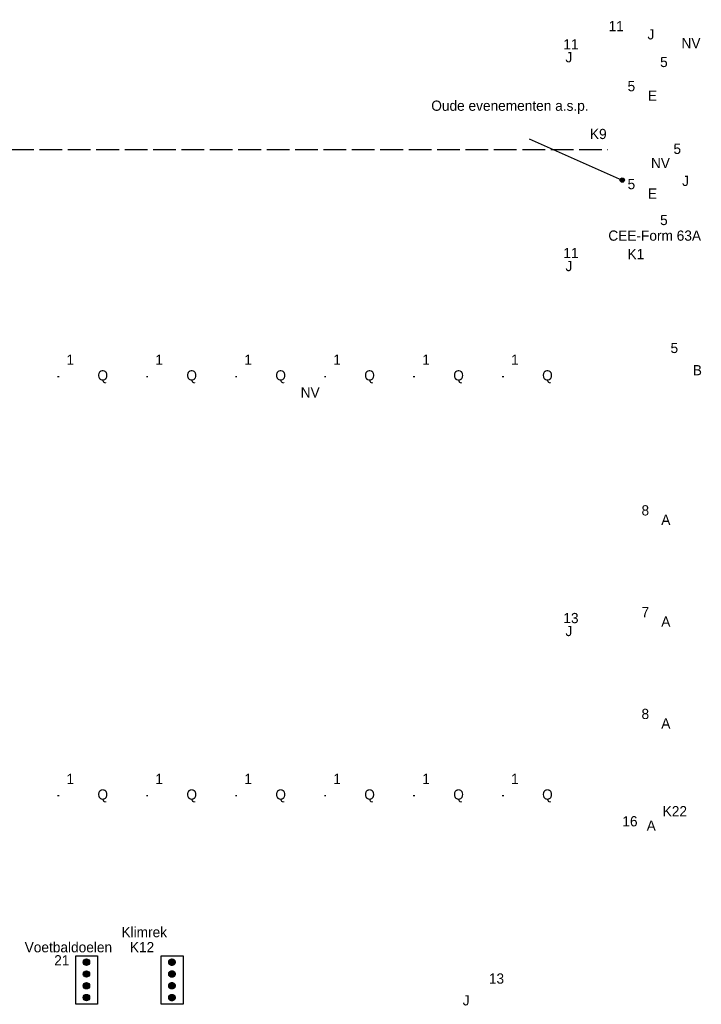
# Model space of a CAD drawing. Header units: millimetres. Extents: x -14827 to 133080, y -40284 to 77583.
# Tile 3 of 14: x 76594 to 88593, y 22106 to 39440. Entities that reach past the tile are written whole.
import ezdxf
from ezdxf.enums import TextEntityAlignment as Align
from ezdxf.xclip import XClip

# ---------------------------------------------------------------- set-up
doc = ezdxf.new("R2010")
doc.units = ezdxf.units.MM
doc.header["$LTSCALE"] = 100
doc.header["$XCLIPFRAME"] = 0
doc.linetypes.add('E_GOOT3', pattern=[5, 4, -1])
for name, color, linetype in [('EL6221--', 130, 'Continuous'), ('EL6222--', 130, 'Continuous'), ('EL6311--', 130, 'Continuous'), ('EL6312--', 130, 'Continuous'), ('EL6350--', 130, 'Continuous'), ('EL6421--', 130, 'Continuous')]:
    doc.layers.add(name, color=color, linetype=linetype)
doc.styles.add('BURO-018', font='BUROFONT', dxfattribs={"height": 180})

# ---------------------------------------------------------------- blocks, each defined once
blk = doc.blocks.new('1115B3A')
at = {"color": 0, "linetype": 'Continuous'}
blk.add_circle((0, 0), 2.5, dxfattribs=at)
at = {"color": 0, "linetype": 'Continuous', "style": 'BURO-018'}
for tag, p in [('E_GKAST', (0, 8)), ('E_GROEP', (0, 5)), ('E_SGROEP', (4.5, 5)), ('E_ARMCODE', (0, 0)), ('E_SLET', (4.5, -1))]:
    blk.add_attdef(tag, text='', height=1.8, dxfattribs=at).set_placement(p, align=Align.MIDDLE)
blk = doc.blocks.new('111304A')
at = {"color": 0, "linetype": 'Continuous'}
for p, q in [((0, 1), (0, 4.5)), ((-1.5, 3), (1.5, 3))]:
    blk.add_line(p, q, dxfattribs=at)
for centre in [(0, 6), (0, 4.5)]:
    blk.add_arc(centre, 1.5, 180, 0, dxfattribs=at)
at = {"color": 0, "linetype": 'Continuous', "style": 'BURO-018'}
for tag, p in [('E_GKAST', (0, 11.5)), ('E_GROEP', (0, 8.5)), ('E_SGROEP', (4.5, 8.5))]:
    blk.add_attdef(tag, text='', height=1.8, dxfattribs=at).set_placement(p, align=Align.MIDDLE)
at = {"color": 0, "linetype": 'Continuous', "style": 'BURO-018', "flags": 1}
for tag, p in [('E_VERMCODE', (13, 8.5)), ('E_MATCODE', (0, 0))]:
    blk.add_attdef(tag, text='', height=1.8, dxfattribs=at).set_placement(p, align=Align.MIDDLE)
blk = doc.blocks.new('1115B61240')
at = {"color": 0}
for p, q in [((-6.2, 2), (-6.2, -2)), ((6.2, 2), (6.2, -2))]:
    blk.add_line(p, q, dxfattribs=at)
at = {"color": 0, "linetype": 'Continuous'}
blk.add_circle((0, 0), 2.5, dxfattribs=at)
at = {"color": 0}
for points in [[(-2.5, 0.75), (-6.2, 0.75), (-2.5, -0.75), (-6.2, -0.75)], [(2.5, 0.75), (6.2, 0.75), (2.5, -0.75), (6.2, -0.75)]]:
    blk.add_solid(points, dxfattribs=at)
at = {"color": 0, "linetype": 'Continuous', "style": 'BURO-018'}
for tag, p in [('E_GKAST', (0, 8)), ('E_GROEP', (0, 5)), ('E_SGROEP', (4.5, 5)), ('E_ARMCODE', (0, 0)), ('E_SLET', (4.5, -3))]:
    blk.add_attdef(tag, text='', height=1.8, dxfattribs=at).set_placement(p, align=Align.MIDDLE)
blk = doc.blocks.new('111304D')
at = {"color": 0, "linetype": 'Continuous'}
for p, q in [((-3, 9.98), (-3, 7.48)), ((-3, 8.73), (1.5, 6.13)), ((-1.5, 8.5), (1.5, 8.5)), ((0, 1), (0, 8.5)), ((1.5, 5.13), (-1.5, 6.87)), ((1.5, 4.13), (-1.5, 5.87)), ((1.5, 3.13), (-1.5, 4.87)), ((1.5, 2.13), (-1.5, 3.87))]:
    blk.add_line(p, q, dxfattribs=at)
at = {"color": 0, "linetype": 'Continuous', "const_width": 0.5}
blk.add_lwpolyline([(-1.68, 7.12, 1), (-2.18, 7.12, 1)], format="xyb", close=True, dxfattribs=at)
at = {"color": 0, "linetype": 'Continuous'}
blk.add_circle((-1.93, 7.12), 0.5, dxfattribs=at)
blk.add_arc((0, 10), 1.5, 180, 0, dxfattribs=at)
at = {"color": 0, "linetype": 'Continuous', "style": 'BURO-018'}
for tag, p in [('E_GKAST', (0, 15.5)), ('E_GROEP', (0, 12.5)), ('E_SGROEP', (4.5, 12.5))]:
    blk.add_attdef(tag, text='', height=1.8, dxfattribs=at).set_placement(p, align=Align.MIDDLE)
at = {"color": 0, "linetype": 'Continuous', "style": 'BURO-018', "flags": 1}
for tag, p in [('E_VERMCODE', (13, 12.5)), ('E_MATCODE', (0, 0))]:
    blk.add_attdef(tag, text='', height=1.8, dxfattribs=at).set_placement(p, align=Align.MIDDLE)
blk = doc.blocks.new('111304')
at = {"color": 0, "linetype": 'Continuous'}
for p, q in [((-1.5, 4.5), (1.5, 4.5)), ((0, 1), (0, 4.5))]:
    blk.add_line(p, q, dxfattribs=at)
blk.add_arc((0, 6), 1.5, 180, 0, dxfattribs=at)
at = {"color": 0, "linetype": 'Continuous', "style": 'BURO-018'}
for tag, p in [('E_GKAST', (0, 11.5)), ('E_GROEP', (0, 8.5)), ('E_SGROEP', (4.5, 8.5))]:
    blk.add_attdef(tag, text='', height=1.8, dxfattribs=at).set_placement(p, align=Align.MIDDLE)
at = {"color": 0, "linetype": 'Continuous', "style": 'BURO-018', "flags": 1}
for tag, p in [('E_VERMCODE', (13, 8.5)), ('E_MATCODE', (0, 0))]:
    blk.add_attdef(tag, text='', height=1.8, dxfattribs=at).set_placement(p, align=Align.MIDDLE)
blk = doc.blocks.new('1115C3A')
at = {"color": 0, "linetype": 'Continuous'}
for p, q in [((-4.5, 5.5), (4.5, 5.5)), ((-4.5, 1), (-4.5, 5.5)), ((4.5, 1), (4.5, 5.5)), ((4.5, 1), (-4.5, 1))]:
    blk.add_line(p, q, dxfattribs=at)
at = {"color": 0, "linetype": 'Continuous', "style": 'BURO-018'}
for tag, p in [('E_GKAST', (0, 15.17)), ('E_GROEP', (0, 12.17)), ('E_SGROEP', (4.5, 12.17)), ('E_ARMCODE', (0, 8))]:
    blk.add_attdef(tag, text='', height=1.8, dxfattribs=at).set_placement(p, align=Align.MIDDLE)
blk = doc.blocks.new('1115B61540')
at = {"color": 0}
for p, q in [((-7.7, 2), (-7.7, -2)), ((7.7, 2), (7.7, -2))]:
    blk.add_line(p, q, dxfattribs=at)
at = {"color": 0, "linetype": 'Continuous'}
blk.add_circle((0, 0), 2.5, dxfattribs=at)
at = {"color": 0}
for points in [[(-2.5, 0.75), (-7.7, 0.75), (-2.5, -0.75), (-7.7, -0.75)], [(2.5, 0.75), (7.7, 0.75), (2.5, -0.75), (7.7, -0.75)]]:
    blk.add_solid(points, dxfattribs=at)
at = {"color": 0, "linetype": 'Continuous', "style": 'BURO-018'}
for tag, p in [('E_GKAST', (0, 8)), ('E_GROEP', (0, 5)), ('E_SGROEP', (4.5, 5)), ('E_ARMCODE', (0, 0)), ('E_SLET', (4.5, -3))]:
    blk.add_attdef(tag, text='', height=1.8, dxfattribs=at).set_placement(p, align=Align.MIDDLE)
blk = doc.blocks.new('1115C2J')
at = {"color": 0, "linetype": 'Continuous'}
for p, q in [((-4.5, 5.5), (4.5, 5.5)), ((-4.5, 1), (-4.5, 5.5)), ((4.5, 1), (4.5, 5.5)), ((-2.68, 4.35), (-3.52, 4.35)), ((-2.88, 3.87), (-3.52, 3.87)), ((-1.27, 2.26), (-2.88, 3.87)), ((-1.94, 3.61), (-2.68, 4.35)), ((-1.24, 4.31), (-1.94, 3.61)), ((-1.37, 3.5), (-0.76, 4.11)), ((-1.23, 3.35), (-1.37, 3.5)), ((-1.24, 4.31), (-1.24, 4.91)), ((-0.87, 3.71), (-1.23, 3.35)), ((-0.65, 3.49), (-1.01, 3.13)), ((-0.76, 4.11), (-0.76, 4.91)), ((2, 5.15), (3.5, 5.15)), ((2, 1.35), (2, 5.15)), ((3.5, 5.15), (3.5, 1.35)), ((-1.94, 2.93), (-2.04, 2.83)), ((-2.04, 2.83), (-2.04, 2.34)), ((-0.99, 2.14), (-1.84, 2.14)), ((-1.71, 2.7), (-1.72, 2.7)), ((-1.72, 2.7), (-1.72, 2.46)), ((-1.47, 2.46), (-1.72, 2.46)), ((-0.71, 2.83), (-1.01, 3.13)), ((4.5, 1), (-4.5, 1)), ((2, 1.35), (3.5, 1.35))]:
    blk.add_line(p, q, dxfattribs=at)
blk.add_lwpolyline([(0.75, 4, 0, 0.7, 0), (0.75, 2.5, 0.7, 0.7, 0)], format="xyseb", dxfattribs=at)
blk.add_circle((-0.76, 1.75), 0.4, dxfattribs=at)
for centre, radius, start, end in [((-3.52, 4.11), 0.24, 90, 270), ((-1, 4.91), 0.24, 0, 180), ((-0.76, 3.6), 0.16, 315, 135), ((-1.84, 2.34), 0.2, 180, 270), ((-0.99, 2.54), 0.4, 225, 45)]:
    blk.add_arc(centre, radius, start, end, dxfattribs=at)
at = {"color": 0, "linetype": 'Continuous', "style": 'BURO-018'}
for tag, p in [('E_GKAST', (0, 15.17)), ('E_GROEP', (0, 12.17)), ('E_SGROEP', (4.5, 12.17)), ('E_ARMCODE', (0, 8))]:
    blk.add_attdef(tag, text='', height=1.8, dxfattribs=at).set_placement(p, align=Align.MIDDLE)
blk = doc.blocks.new('E00082')
at = {"color": 0, "linetype": 'Continuous'}
for p, q in [((-3, 10.98), (-3, 8.48)), ((-3, 9.73), (1.5, 7.13)), ((0, 9.5), (0, 1)), ((1.5, 6.13), (-1.5, 7.87)), ((1.5, 5.13), (-1.5, 6.87)), ((1.5, 4.13), (-1.5, 5.87)), ((1.5, 3.13), (-1.5, 4.87))]:
    blk.add_line(p, q, dxfattribs=at)
at = {"color": 0, "const_width": 0.75}
blk.add_lwpolyline([(-0.38, 9.5, 1), (0.38, 9.5, 1)], format="xyb", close=True, dxfattribs=at)
at = {"color": 0, "linetype": 'Continuous', "const_width": 0.5}
blk.add_lwpolyline([(-1.68, 8.12, 1), (-2.18, 8.12, 1)], format="xyb", close=True, dxfattribs=at)
at = {"color": 0, "linetype": 'Continuous'}
for centre, radius in [((0, 9.5), 0.75), ((-1.93, 8.12), 0.5)]:
    blk.add_circle(centre, radius, dxfattribs=at)
at = {"color": 0, "linetype": 'Continuous', "style": 'BURO-018'}
for tag, p in [('E_GKAST', (0, 16)), ('E_GROEP', (0, 13)), ('E_SGROEP', (4.5, 13))]:
    blk.add_attdef(tag, text='', height=1.8, dxfattribs=at).set_placement(p, align=Align.MIDDLE)
at = {"color": 0, "linetype": 'Continuous', "style": 'BURO-018', "flags": 1}
for tag, p in [('E_VERMCODE', (13, 13)), ('E_MATCODE', (-49685.21, -14495.88))]:
    blk.add_attdef(tag, text='', height=1.8, dxfattribs=at).set_placement(p, align=Align.MIDDLE)
blk = doc.blocks.new('E00078')
at = {"color": 0, "linetype": 'Continuous'}
for p, q in [((-3, 6.48), (-3, 8.98)), ((-3, 7.73), (1.5, 5.13)), ((0, 7.5), (0, 1)), ((1.5, 4.13), (-1.5, 5.87)), ((1.5, 3.13), (-1.5, 4.87))]:
    blk.add_line(p, q, dxfattribs=at)
at = {"color": 0, "const_width": 0.75}
blk.add_lwpolyline([(-0.38, 7.5, 1), (0.38, 7.5, 1)], format="xyb", close=True, dxfattribs=at)
at = {"color": 0, "linetype": 'Continuous', "const_width": 0.5}
blk.add_lwpolyline([(-2.18, 6.12, 1), (-1.68, 6.12, 1)], format="xyb", close=True, dxfattribs=at)
at = {"color": 0, "linetype": 'Continuous'}
for centre, radius in [((0, 7.5), 0.75), ((-1.93, 6.12), 0.5)]:
    blk.add_circle(centre, radius, dxfattribs=at)
at = {"color": 0, "linetype": 'Continuous', "style": 'BURO-018'}
for tag, p in [('E_GKAST', (0, 14)), ('E_GROEP', (0, 11)), ('E_SGROEP', (4.5, 11))]:
    blk.add_attdef(tag, text='', height=1.8, dxfattribs=at).set_placement(p, align=Align.MIDDLE)
at = {"color": 0, "linetype": 'Continuous', "style": 'BURO-018', "flags": 1}
for tag, p in [('E_VERMCODE', (13, 11)), ('E_MATCODE', (0, 0))]:
    blk.add_attdef(tag, text='', height=1.8, dxfattribs=at).set_placement(p, align=Align.MIDDLE)

msp = doc.modelspace()

# ---------------------------------------------------------------- hatches: boundary and pattern name
at = {"layer": 'EL6221--'}
h = msp.add_hatch(color=256, dxfattribs=at)
edge = h.paths.add_edge_path()
edge.add_arc((77768, 22847), 56.6, 0, 360)
at = {"layer": 'EL6221--', "linetype": 'E_GOOT3'}
h = msp.add_hatch(color=256, dxfattribs=at)
edge = h.paths.add_edge_path()
edge.add_arc((79273, 22847), 56.6, 0, 360)
at = {"layer": 'EL6221--'}
h = msp.add_hatch(color=256, dxfattribs=at)
edge = h.paths.add_edge_path()
edge.add_arc((77768, 22639), 56.6, 0, 360)
at = {"layer": 'EL6221--', "linetype": 'E_GOOT3'}
h = msp.add_hatch(color=256, dxfattribs=at)
edge = h.paths.add_edge_path()
edge.add_arc((79273, 22639), 56.6, 0, 360)
at = {"layer": 'EL6221--'}
h = msp.add_hatch(color=256, dxfattribs=at)
edge = h.paths.add_edge_path()
edge.add_arc((77768, 22432), 56.6, 0, 360)
at = {"layer": 'EL6221--', "linetype": 'E_GOOT3'}
h = msp.add_hatch(color=256, dxfattribs=at)
edge = h.paths.add_edge_path()
edge.add_arc((79273, 22432), 56.6, 0, 360)
at = {"layer": 'EL6221--'}
h = msp.add_hatch(color=256, dxfattribs=at)
edge = h.paths.add_edge_path()
edge.add_arc((77768, 22224), 56.6, 0, 360)
at = {"layer": 'EL6221--', "linetype": 'E_GOOT3'}
h = msp.add_hatch(color=256, dxfattribs=at)
edge = h.paths.add_edge_path()
edge.add_arc((79273, 22224), 56.6, 0, 360)
at = {"layer": 'EL6350--'}
h = msp.add_hatch(color=1, dxfattribs=at)
edge = h.paths.add_edge_path()
edge.add_arc((87201, 36617), 38.5, 0, 360)

# ---------------------------------------------------------------- linework, layer by layer
at = {"layer": 'EL6221--'}
for points in [[(77581, 22958), (77964, 22958), (77964, 22108), (77581, 22108)], [(79086, 22958), (79469, 22958), (79469, 22108), (79086, 22108)]]:
    msp.add_lwpolyline(points, close=True, dxfattribs=at)
for centre in [(77768, 22847), (77768, 22639), (77768, 22432), (77768, 22224)]:
    msp.add_circle(centre, 56.6, dxfattribs=at)
at = {"layer": 'EL6221--', "linetype": 'E_GOOT3'}
for centre in [(79273, 22847), (79273, 22639), (79273, 22432), (79273, 22224)]:
    msp.add_circle(centre, 56.6, dxfattribs=at)
at = {"layer": 'EL6312--', "color": 1, "linetype": 'E_GOOT3'}
for p, q in [((77286, 33155), (77261, 33155)), ((78852, 33155), (78826, 33155)), ((80418, 33155), (80392, 33155)), ((81983, 33155), (81958, 33155)), ((83549, 33155), (83523, 33155)), ((85114, 33155), (85089, 33155)), ((77286, 25776), (77261, 25776)), ((78852, 25776), (78826, 25776)), ((80418, 25776), (80392, 25776)), ((81983, 25776), (81958, 25776)), ((83549, 25776), (83523, 25776)), ((85114, 25776), (85089, 25776))]:
    msp.add_line(p, q, dxfattribs=at)
at = {"layer": 'EL6350--', "color": 1}
msp.add_line((85565, 37345), (87201, 36617), dxfattribs=at)
msp.add_circle((87201, 36617), 38.5, dxfattribs=at)
at = {"layer": 'EL6421--', "color": 9, "linetype": 'E_GOOT3'}
msp.add_line((62942, 37160), (86950, 37155), dxfattribs=at)

# ---------------------------------------------------------------- block references
at = {"layer": 'EL6221--', "linetype": 'E_GOOT3'}
ref = msp.add_blockref('E00082', (85509, 37404), dxfattribs=dict(at, xscale=100, yscale=100, zscale=100, rotation=270))
XClip(ref).set_block_clipping_path([(-169.0741425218, -824.618685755), (344.0034553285, -139.0949892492)])
ref.add_attrib('E_GROEP', 'K9', dxfattribs={"layer": '0', "color": 7, "linetype": 'Continuous', "height": 180, "style": 'BURO-018'}).set_placement((86779, 37429), align=Align.MIDDLE)
ref.add_attrib('E_VERMCODE', 'Oude evenementen a.s.p.', dxfattribs={"layer": '0', "color": 7, "linetype": 'Continuous', "height": 180, "style": 'BURO-018'}).set_placement((85224, 37904), align=Align.MIDDLE)
at = {"layer": 'EL6221--'}
ref = msp.add_blockref('111304D', (88652, 35313), dxfattribs=dict(at, xscale=100, yscale=100, zscale=100, rotation=90))
XClip(ref).set_block_clipping_path([(-323.0862807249, 170.5200165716), (189.9913171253, 856.0437130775)])
ref.add_attrib('E_GROEP', 'K1', dxfattribs={"layer": '0', "color": 7, "linetype": 'Continuous', "height": 180, "style": 'BURO-018'}).set_placement((87440, 35313), align=Align.MIDDLE)
ref.add_attrib('E_VERMCODE', 'CEE-Form 63A', dxfattribs={"layer": '0', "color": 7, "linetype": 'Continuous', "height": 180, "style": 'BURO-018'}).set_placement((87772, 35639), align=Align.MIDDLE)
ref = msp.add_blockref('E00082', (78827, 21895), dxfattribs=dict(at, xscale=100, yscale=100, zscale=100))
XClip(ref).set_block_clipping_path([(-757.7943653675, -188.9106481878), (-72.2706688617, 324.1669496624)])
ref.add_attrib('E_GROEP', 'K12', dxfattribs={"layer": '0', "color": 7, "linetype": 'Continuous', "height": 180, "style": 'BURO-018'}).set_placement((78747, 23113), align=Align.MIDDLE)
ref.add_attrib('E_VERMCODE', 'Klimrek', dxfattribs={"layer": '0', "color": 7, "linetype": 'Continuous', "height": 180, "style": 'BURO-018'}).set_placement((78786, 23380), align=Align.MIDDLE)
at = {"layer": 'EL6222--'}
ref = msp.add_blockref('111304', (88652, 38695), dxfattribs=dict(at, xscale=100, yscale=100, zscale=100, rotation=90))
XClip(ref).set_block_clipping_path([(-356.9118754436, 170.5200165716), (156.1657224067, 856.0437130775)])
ref.add_attrib('E_GROEP', '5', dxfattribs={"layer": '0', "color": 7, "linetype": 'Continuous', "height": 180, "style": 'BURO-018'}).set_placement((87934, 38695), align=Align.MIDDLE)
ref = msp.add_blockref('111304', (88652, 35913), dxfattribs=dict(at, xscale=100, yscale=100, zscale=100, rotation=90))
XClip(ref).set_block_clipping_path([(-329.0859679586, 170.5200165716), (183.9916298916, 856.0437130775)])
ref.add_attrib('E_GROEP', '5', dxfattribs={"layer": '0', "color": 7, "linetype": 'Continuous', "height": 180, "style": 'BURO-018'}).set_placement((87934, 35913), align=Align.MIDDLE)
ref = msp.add_blockref('111304A', (87337, 26099), dxfattribs=dict(at, xscale=100, yscale=100, zscale=100, rotation=180))
XClip(ref).set_block_clipping_path([(157.3765052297, -282.1269496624), (842.9002017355, 230.9506481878)])
ref.add_attrib('E_GROEP', '16', dxfattribs={"layer": '0', "color": 7, "linetype": 'Continuous', "height": 180, "style": 'BURO-018'}).set_placement((87337, 25328), align=Align.MIDDLE)
at = {"layer": 'EL6222--', "linetype": 'E_GOOT3'}
ref = msp.add_blockref('E00078', (77335, 21895), dxfattribs=dict(at, xscale=100, yscale=100, zscale=100))
XClip(ref).set_block_clipping_path([(-742.8744484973, -188.9106481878), (-57.3507519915, 324.1669496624)])
ref.add_attrib('E_GROEP', '21', dxfattribs={"layer": '0', "color": 7, "linetype": 'Continuous', "height": 180, "style": 'BURO-018'}).set_placement((77335, 22882), align=Align.MIDDLE)
ref.add_attrib('E_VERMCODE', 'Voetbaldoelen', dxfattribs={"layer": '0', "color": 7, "linetype": 'Continuous', "height": 180, "style": 'BURO-018'}).set_placement((77451, 23114), align=Align.MIDDLE)
at = {"layer": 'EL6311--'}
ref = msp.add_blockref('1115B3A', (87733, 38103), dxfattribs=dict(at, xscale=100, yscale=100, zscale=100))
XClip(ref).set_block_clipping_path([(-846.8584341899, -350.9872232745), (-161.3347376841, 162.0903745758)])
ref.add_attrib('E_ARMCODE', 'E', dxfattribs={"layer": '0', "color": 7, "linetype": 'Continuous', "height": 180, "style": 'BURO-018'}).set_placement((87733, 38103), align=Align.MIDDLE)
ref.add_attrib('E_GROEP', '5', dxfattribs={"layer": '0', "color": 7, "linetype": 'Continuous', "height": 180, "style": 'BURO-018'}).set_placement((87362, 38269), align=Align.MIDDLE)
ref = msp.add_blockref('1115B3A', (87733, 36379), dxfattribs=dict(at, xscale=100, yscale=100, zscale=100))
XClip(ref).set_block_clipping_path([(-846.8584341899, -333.7508503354), (-161.3347376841, 179.3267475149)])
ref.add_attrib('E_ARMCODE', 'E', dxfattribs={"layer": '0', "color": 7, "linetype": 'Continuous', "height": 180, "style": 'BURO-018'}).set_placement((87733, 36379), align=Align.MIDDLE)
ref.add_attrib('E_GROEP', '5', dxfattribs={"layer": '0', "color": 7, "linetype": 'Continuous', "height": 180, "style": 'BURO-018'}).set_placement((87362, 36545), align=Align.MIDDLE)
ref = msp.add_blockref('1115B61240', (88523, 33270), dxfattribs=dict(at, xscale=100, yscale=100, zscale=100))
XClip(ref).set_block_clipping_path([(-854.7550346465, -302.6606481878), (-169.2313381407, 210.4169496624)])
ref.add_attrib('E_ARMCODE', 'B', dxfattribs={"layer": '0', "color": 7, "linetype": 'Continuous', "height": 180, "style": 'BURO-018'}).set_placement((88523, 33270), align=Align.MIDDLE)
ref.add_attrib('E_GROEP', '5', dxfattribs={"layer": '0', "color": 7, "linetype": 'Continuous', "height": 180, "style": 'BURO-018'}).set_placement((88118, 33660), align=Align.MIDDLE)
ref = msp.add_blockref('1115B3A', (87968, 30636), dxfattribs=dict(at, xscale=100, yscale=100, zscale=100))
XClip(ref).set_block_clipping_path([(-849.2023477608, -276.3198384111), (-163.678651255, 236.7577594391)])
ref.add_attrib('E_ARMCODE', 'A', dxfattribs={"layer": '0', "color": 7, "linetype": 'Continuous', "height": 180, "style": 'BURO-018'}).set_placement((87968, 30636), align=Align.MIDDLE)
ref.add_attrib('E_GROEP', '8', dxfattribs={"layer": '0', "color": 7, "linetype": 'Continuous', "height": 180, "style": 'BURO-018'}).set_placement((87607, 30802), align=Align.MIDDLE)
ref = msp.add_blockref('1115B3A', (87968, 28844), dxfattribs=dict(at, xscale=100, yscale=100, zscale=100))
XClip(ref).set_block_clipping_path([(-849.2023477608, -258.3964116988), (-163.678651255, 254.6811861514)])
ref.add_attrib('E_ARMCODE', 'A', dxfattribs={"layer": '0', "color": 7, "linetype": 'Continuous', "height": 180, "style": 'BURO-018'}).set_placement((87968, 28844), align=Align.MIDDLE)
ref.add_attrib('E_GROEP', '7', dxfattribs={"layer": '0', "color": 7, "linetype": 'Continuous', "height": 180, "style": 'BURO-018'}).set_placement((87607, 29010), align=Align.MIDDLE)
ref = msp.add_blockref('1115B3A', (87968, 27051), dxfattribs=dict(at, xscale=100, yscale=100, zscale=100))
XClip(ref).set_block_clipping_path([(-849.2023477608, -240.4729849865), (-163.678651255, 272.6046128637)])
ref.add_attrib('E_ARMCODE', 'A', dxfattribs={"layer": '0', "color": 7, "linetype": 'Continuous', "height": 180, "style": 'BURO-018'}).set_placement((87968, 27051), align=Align.MIDDLE)
ref.add_attrib('E_GROEP', '8', dxfattribs={"layer": '0', "color": 7, "linetype": 'Continuous', "height": 180, "style": 'BURO-018'}).set_placement((87607, 27218), align=Align.MIDDLE)
ref = msp.add_blockref('1115B3A', (87711, 25251), dxfattribs=dict(at, xscale=100, yscale=100, zscale=100))
XClip(ref).set_block_clipping_path([(-846.6323782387, -222.4695609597), (-161.1086817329, 290.6080368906)])
ref.add_attrib('E_ARMCODE', 'A', dxfattribs={"layer": '0', "color": 7, "linetype": 'Continuous', "height": 180, "style": 'BURO-018'}).set_placement((87711, 25251), align=Align.MIDDLE)
ref.add_attrib('E_GROEP', 'K22', dxfattribs={"layer": '0', "color": 7, "linetype": 'Continuous', "height": 180, "style": 'BURO-018'}).set_placement((88127, 25506), align=Align.MIDDLE)
at = {"layer": 'EL6312--', "linetype": 'E_GOOT3'}
ref = msp.add_blockref('1115B61540', (78056, 33155), dxfattribs=dict(at, xscale=100, yscale=100, zscale=100, rotation=180))
XClip(ref).set_block_clipping_path([(64.565759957, -211.5698781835), (750.0894564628, 301.5077196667)])
ref.add_attrib('E_ARMCODE', 'Q', dxfattribs={"layer": '0', "color": 7, "linetype": 'Continuous', "height": 180, "style": 'BURO-018'}).set_placement((78056, 33155), align=Align.MIDDLE)
ref.add_attrib('E_GROEP', '1', dxfattribs={"layer": '0', "color": 7, "linetype": 'Continuous', "height": 180, "style": 'BURO-018'}).set_placement((77484, 33454), align=Align.MIDDLE)
ref = msp.add_blockref('1115B61540', (79622, 33155), dxfattribs=dict(at, xscale=100, yscale=100, zscale=100, rotation=180))
XClip(ref).set_block_clipping_path([(80.2215563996, -211.5698781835), (765.7452529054, 301.5077196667)])
ref.add_attrib('E_ARMCODE', 'Q', dxfattribs={"layer": '0', "color": 7, "linetype": 'Continuous', "height": 180, "style": 'BURO-018'}).set_placement((79622, 33155), align=Align.MIDDLE)
ref.add_attrib('E_GROEP', '1', dxfattribs={"layer": '0', "color": 7, "linetype": 'Continuous', "height": 180, "style": 'BURO-018'}).set_placement((79049, 33454), align=Align.MIDDLE)
ref = msp.add_blockref('1115B61540', (81188, 33155), dxfattribs=dict(at, xscale=100, yscale=100, zscale=100, rotation=180))
XClip(ref).set_block_clipping_path([(95.8773528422, -211.5698781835), (781.401049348, 301.5077196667)])
ref.add_attrib('E_ARMCODE', 'Q', dxfattribs={"layer": '0', "color": 7, "linetype": 'Continuous', "height": 180, "style": 'BURO-018'}).set_placement((81188, 33155), align=Align.MIDDLE)
ref.add_attrib('E_GROEP', '1', dxfattribs={"layer": '0', "color": 7, "linetype": 'Continuous', "height": 180, "style": 'BURO-018'}).set_placement((80615, 33454), align=Align.MIDDLE)
ref = msp.add_blockref('1115B61540', (82753, 33155), dxfattribs=dict(at, xscale=100, yscale=100, zscale=100, rotation=180))
XClip(ref).set_block_clipping_path([(111.5331492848, -211.5698781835), (797.0568457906, 301.5077196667)])
ref.add_attrib('E_ARMCODE', 'Q', dxfattribs={"layer": '0', "color": 7, "linetype": 'Continuous', "height": 180, "style": 'BURO-018'}).set_placement((82753, 33155), align=Align.MIDDLE)
ref.add_attrib('E_GROEP', '1', dxfattribs={"layer": '0', "color": 7, "linetype": 'Continuous', "height": 180, "style": 'BURO-018'}).set_placement((82180, 33454), align=Align.MIDDLE)
ref = msp.add_blockref('1115B61540', (84319, 33155), dxfattribs=dict(at, xscale=100, yscale=100, zscale=100, rotation=180))
XClip(ref).set_block_clipping_path([(127.1889457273, -211.5698781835), (812.7126422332, 301.5077196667)])
ref.add_attrib('E_ARMCODE', 'Q', dxfattribs={"layer": '0', "color": 7, "linetype": 'Continuous', "height": 180, "style": 'BURO-018'}).set_placement((84319, 33155), align=Align.MIDDLE)
ref.add_attrib('E_GROEP', '1', dxfattribs={"layer": '0', "color": 7, "linetype": 'Continuous', "height": 180, "style": 'BURO-018'}).set_placement((83746, 33454), align=Align.MIDDLE)
ref = msp.add_blockref('1115B61540', (85884, 33155), dxfattribs=dict(at, xscale=100, yscale=100, zscale=100, rotation=180))
XClip(ref).set_block_clipping_path([(142.8447421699, -211.5698781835), (828.3684386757, 301.5077196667)])
ref.add_attrib('E_ARMCODE', 'Q', dxfattribs={"layer": '0', "color": 7, "linetype": 'Continuous', "height": 180, "style": 'BURO-018'}).set_placement((85884, 33155), align=Align.MIDDLE)
ref.add_attrib('E_GROEP', '1', dxfattribs={"layer": '0', "color": 7, "linetype": 'Continuous', "height": 180, "style": 'BURO-018'}).set_placement((85311, 33454), align=Align.MIDDLE)
ref = msp.add_blockref('1115B61540', (78056, 25776), dxfattribs=dict(at, xscale=100, yscale=100, zscale=100, rotation=180))
XClip(ref).set_block_clipping_path([(64.565759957, -285.3597003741), (750.0894564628, 227.7178974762)])
ref.add_attrib('E_ARMCODE', 'Q', dxfattribs={"layer": '0', "color": 7, "linetype": 'Continuous', "height": 180, "style": 'BURO-018'}).set_placement((78056, 25776), align=Align.MIDDLE)
ref.add_attrib('E_GROEP', '1', dxfattribs={"layer": '0', "color": 7, "linetype": 'Continuous', "height": 180, "style": 'BURO-018'}).set_placement((77484, 26075), align=Align.MIDDLE)
ref = msp.add_blockref('1115B61540', (79622, 25776), dxfattribs=dict(at, xscale=100, yscale=100, zscale=100, rotation=180))
XClip(ref).set_block_clipping_path([(80.2215563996, -285.3597003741), (765.7452529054, 227.7178974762)])
ref.add_attrib('E_ARMCODE', 'Q', dxfattribs={"layer": '0', "color": 7, "linetype": 'Continuous', "height": 180, "style": 'BURO-018'}).set_placement((79622, 25776), align=Align.MIDDLE)
ref.add_attrib('E_GROEP', '1', dxfattribs={"layer": '0', "color": 7, "linetype": 'Continuous', "height": 180, "style": 'BURO-018'}).set_placement((79049, 26075), align=Align.MIDDLE)
ref = msp.add_blockref('1115B61540', (81188, 25776), dxfattribs=dict(at, xscale=100, yscale=100, zscale=100, rotation=180))
XClip(ref).set_block_clipping_path([(95.8773528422, -285.3597003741), (781.401049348, 227.7178974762)])
ref.add_attrib('E_ARMCODE', 'Q', dxfattribs={"layer": '0', "color": 7, "linetype": 'Continuous', "height": 180, "style": 'BURO-018'}).set_placement((81188, 25776), align=Align.MIDDLE)
ref.add_attrib('E_GROEP', '1', dxfattribs={"layer": '0', "color": 7, "linetype": 'Continuous', "height": 180, "style": 'BURO-018'}).set_placement((80615, 26075), align=Align.MIDDLE)
ref = msp.add_blockref('1115B61540', (82753, 25776), dxfattribs=dict(at, xscale=100, yscale=100, zscale=100, rotation=180))
XClip(ref).set_block_clipping_path([(111.5331492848, -285.3597003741), (797.0568457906, 227.7178974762)])
ref.add_attrib('E_ARMCODE', 'Q', dxfattribs={"layer": '0', "color": 7, "linetype": 'Continuous', "height": 180, "style": 'BURO-018'}).set_placement((82753, 25776), align=Align.MIDDLE)
ref.add_attrib('E_GROEP', '1', dxfattribs={"layer": '0', "color": 7, "linetype": 'Continuous', "height": 180, "style": 'BURO-018'}).set_placement((82180, 26075), align=Align.MIDDLE)
ref = msp.add_blockref('1115B61540', (84319, 25776), dxfattribs=dict(at, xscale=100, yscale=100, zscale=100, rotation=180))
XClip(ref).set_block_clipping_path([(127.1889457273, -285.3597003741), (812.7126422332, 227.7178974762)])
ref.add_attrib('E_ARMCODE', 'Q', dxfattribs={"layer": '0', "color": 7, "linetype": 'Continuous', "height": 180, "style": 'BURO-018'}).set_placement((84319, 25776), align=Align.MIDDLE)
ref.add_attrib('E_GROEP', '1', dxfattribs={"layer": '0', "color": 7, "linetype": 'Continuous', "height": 180, "style": 'BURO-018'}).set_placement((83746, 26075), align=Align.MIDDLE)
ref = msp.add_blockref('1115B61540', (85884, 25776), dxfattribs=dict(at, xscale=100, yscale=100, zscale=100, rotation=180))
XClip(ref).set_block_clipping_path([(142.8447421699, -285.3597003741), (828.3684386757, 227.7178974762)])
ref.add_attrib('E_ARMCODE', 'Q', dxfattribs={"layer": '0', "color": 7, "linetype": 'Continuous', "height": 180, "style": 'BURO-018'}).set_placement((85884, 25776), align=Align.MIDDLE)
ref.add_attrib('E_GROEP', '1', dxfattribs={"layer": '0', "color": 7, "linetype": 'Continuous', "height": 180, "style": 'BURO-018'}).set_placement((85311, 26075), align=Align.MIDDLE)
at = {"layer": 'EL6350--'}
ref = msp.add_blockref('1115C3A', (87688, 38876), dxfattribs=dict(at, xscale=100, yscale=100, zscale=100))
XClip(ref).set_block_clipping_path([(-846.4016768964, -358.7176740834), (-160.8779803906, 154.3599237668)])
ref.add_attrib('E_ARMCODE', 'J', dxfattribs={"layer": '0', "color": 7, "linetype": 'Continuous', "height": 180, "style": 'BURO-018'}).set_placement((87706, 39182), align=Align.MIDDLE)
ref.add_attrib('E_GROEP', '11', dxfattribs={"layer": '0', "color": 7, "linetype": 'Continuous', "height": 180, "style": 'BURO-018'}).set_placement((87094, 39327), align=Align.MIDDLE)
ref = msp.add_blockref('1115C2J', (86975, 39025), dxfattribs=dict(at, xscale=100, yscale=100, zscale=100, rotation=90))
XClip(ref).set_block_clipping_path([(-360.2095608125, 153.7522860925), (152.8680370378, 839.2759825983)])
ref.add_attrib('E_ARMCODE', 'J', dxfattribs={"layer": '0', "color": 7, "linetype": 'Continuous', "height": 180, "style": 'BURO-018'}).set_placement((86262, 38778), align=Align.MIDDLE)
ref.add_attrib('E_GROEP', '11', dxfattribs={"layer": '0', "color": 7, "linetype": 'Continuous', "height": 180, "style": 'BURO-018'}).set_placement((86298, 39007), align=Align.MIDDLE)
ref = msp.add_blockref('1115C3A', (88621, 36584), dxfattribs=dict(at, xscale=100, yscale=100, zscale=100, rotation=90))
XClip(ref).set_block_clipping_path([(-335.7968209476, 170.2083689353), (177.2807769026, 855.7320654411)])
ref.add_attrib('E_ARMCODE', 'J', dxfattribs={"layer": '0', "color": 7, "linetype": 'Continuous', "height": 180, "style": 'BURO-018'}).set_placement((88315, 36602), align=Align.MIDDLE)
ref.add_attrib('E_GROEP', '5', dxfattribs={"layer": '0', "color": 7, "linetype": 'Continuous', "height": 180, "style": 'BURO-018'}).set_placement((88169, 37166), align=Align.MIDDLE)
ref = msp.add_blockref('1115C2J', (86975, 35350), dxfattribs=dict(at, xscale=100, yscale=100, zscale=100, rotation=90))
XClip(ref).set_block_clipping_path([(-323.4553077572, 153.7522860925), (189.6222900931, 839.2759825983)])
ref.add_attrib('E_ARMCODE', 'J', dxfattribs={"layer": '0', "color": 7, "linetype": 'Continuous', "height": 180, "style": 'BURO-018'}).set_placement((86262, 35102), align=Align.MIDDLE)
ref.add_attrib('E_GROEP', '11', dxfattribs={"layer": '0', "color": 7, "linetype": 'Continuous', "height": 180, "style": 'BURO-018'}).set_placement((86298, 35332), align=Align.MIDDLE)
ref = msp.add_blockref('1115C2J', (86975, 28924), dxfattribs=dict(at, xscale=100, yscale=100, zscale=100, rotation=90))
XClip(ref).set_block_clipping_path([(-259.2028622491, 153.7522860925), (253.8747356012, 839.2759825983)])
ref.add_attrib('E_ARMCODE', 'J', dxfattribs={"layer": '0', "color": 7, "linetype": 'Continuous', "height": 180, "style": 'BURO-018'}).set_placement((86262, 28677), align=Align.MIDDLE)
ref.add_attrib('E_GROEP', '13', dxfattribs={"layer": '0', "color": 7, "linetype": 'Continuous', "height": 180, "style": 'BURO-018'}).set_placement((86298, 28906), align=Align.MIDDLE)
ref = msp.add_blockref('1115C2J', (85005, 21882), dxfattribs=dict(at, xscale=100, yscale=100, zscale=100))
XClip(ref).set_block_clipping_path([(-819.5766102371, -188.7766459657), (-134.0529137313, 324.3009518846)])
ref.add_attrib('E_ARMCODE', 'J', dxfattribs={"layer": '0', "color": 7, "linetype": 'Continuous', "height": 180, "style": 'BURO-018'}).set_placement((84453, 22175), align=Align.MIDDLE)
ref.add_attrib('E_GROEP', '13', dxfattribs={"layer": '0', "color": 7, "linetype": 'Continuous', "height": 180, "style": 'BURO-018'}).set_placement((84987, 22559), align=Align.MIDDLE)

# ---------------------------------------------------------------- texts
at = {"layer": 'EL6350--', "color": 1, "style": 'BURO-018'}
for p in [(88244, 38937), (87706, 36827), (81540, 32788)]:
    msp.add_text('NV', height=180, dxfattribs=at).set_placement(p)

doc.saveas('drawing.dxf')
